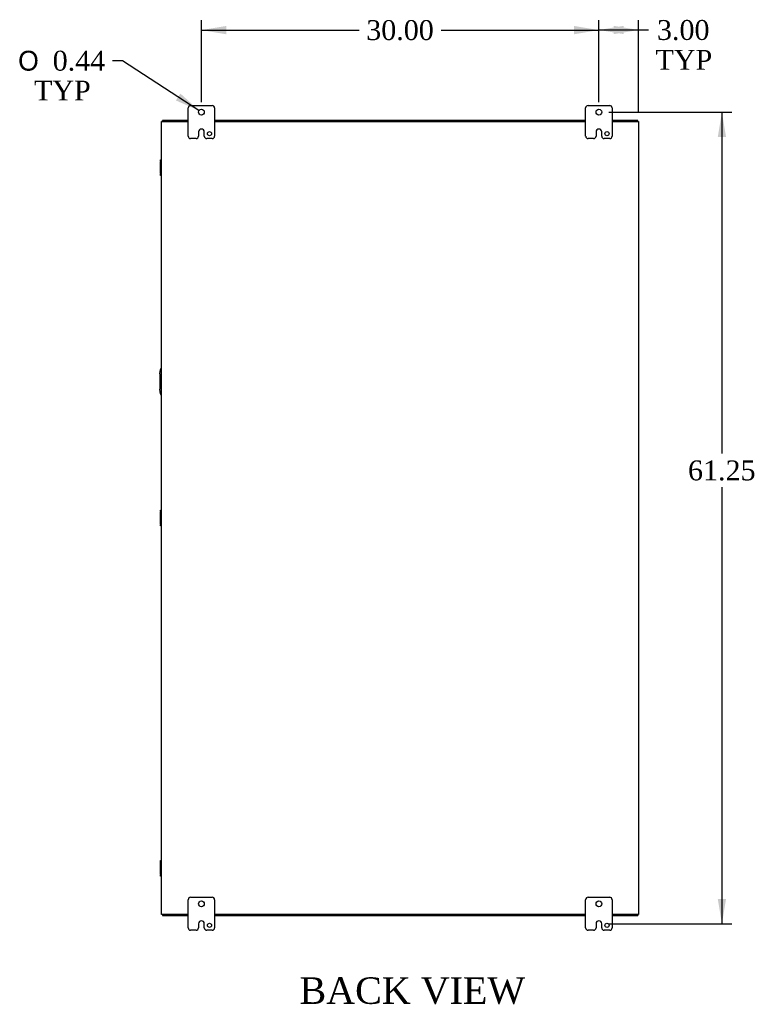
# Model space of a CAD drawing. Header units: inches. Extents: x 21 to 296, y 6 to 197.
# Tile 8 of 10: x 207 to 262, y 59 to 133. Entities that reach past the tile are written whole.
import ezdxf
from ezdxf.enums import TextEntityAlignment as Align

# ---------------------------------------------------------------- set-up
doc = ezdxf.new("R2010")
doc.units = ezdxf.units.IN
doc.header["$MEASUREMENT"] = 0
for name, color, linetype in [('COM40153-2', 7, 'CONTINUOUS'), ('COM42667', 7, 'CONTINUOUS'), ('COM48450', 7, 'CONTINUOUS'), ('COM70236-1', 7, 'CONTINUOUS'), ('DEFAULT', 7, 'CONTINUOUS'), ('FET07710', 7, 'CONTINUOUS')]:
    doc.layers.add(name, color=color, linetype=linetype)
doc.styles.add('SEACAD_SOLID_EDGE_ANSI1_SY', font='txt')
doc.styles.add('SEACAD_TIMES_NEW_ROMAN', font='times.ttf')

# ---------------------------------------------------------------- blocks, each defined once
blk = doc.blocks.new('GDIMGGROUP7')
at = {"layer": 'DEFAULT', "linetype": 'Continuous'}
for points in [[(222.121, 132.444), (220.246, 132.132), (222.121, 131.819)], [(248.371, 132.444), (248.371, 131.819), (250.246, 132.132)]]:
    blk.add_hatch(color=136, dxfattribs=at).paths.add_polyline_path(points)
at = {"layer": 'DEFAULT', "color": 136, "linetype": 'Continuous'}
for p, q in [((220.246, 126.692), (220.246, 132.882)), ((250.246, 126.692), (250.246, 132.882)), ((220.246, 132.132), (232.162, 132.132)), ((238.33, 132.132), (250.246, 132.132))]:
    blk.add_line(p, q, dxfattribs=at)
at = {"layer": 'DEFAULT', "color": 136, "linetype": 'Continuous', "style": 'SEACAD_TIMES_NEW_ROMAN'}
blk.add_text('30.00', height=1.5, dxfattribs=at).set_placement((232.687, 132.882), align=Align.TOP_LEFT)
blk = doc.blocks.new('GDIMGGROUP8')
at = {"layer": 'DEFAULT', "linetype": 'Continuous'}
for points in [[(252.121, 132.453), (250.246, 132.14), (252.121, 131.828)], [(251.371, 132.453), (251.371, 131.828), (253.246, 132.14)]]:
    blk.add_hatch(color=136, dxfattribs=at).paths.add_polyline_path(points)
at = {"layer": 'DEFAULT', "color": 136, "linetype": 'Continuous'}
for p, q in [((250.246, 126.692), (250.246, 132.89)), ((253.246, 125.995), (253.246, 132.89)), ((250.246, 132.14), (253.996, 132.14))]:
    blk.add_line(p, q, dxfattribs=at)
at = {"layer": 'DEFAULT', "color": 136, "linetype": 'Continuous', "style": 'SEACAD_TIMES_NEW_ROMAN'}
for s, p in [('3.00', (254.628, 132.89)), ('TYP', (254.521, 130.64))]:
    blk.add_text(s, height=1.5, dxfattribs=at).set_placement(p, align=Align.TOP_LEFT)
blk = doc.blocks.new('GDIMGGROUP22')
at = {"layer": 'DEFAULT', "linetype": 'Continuous'}
for points in [[(259.842, 124.067), (259.529, 125.942), (259.217, 124.067)], [(259.842, 66.567), (259.217, 66.567), (259.529, 64.692)]]:
    blk.add_hatch(color=136, dxfattribs=at).paths.add_polyline_path(points)
at = {"layer": 'DEFAULT', "color": 136, "linetype": 'Continuous'}
for p, q in [((250.996, 125.942), (260.279, 125.942)), ((259.529, 125.942), (259.529, 100.178)), ((259.529, 97.628), (259.529, 64.692)), ((250.997, 64.692), (260.279, 64.692))]:
    blk.add_line(p, q, dxfattribs=at)
at = {"layer": 'DEFAULT', "color": 136, "linetype": 'Continuous', "style": 'SEACAD_TIMES_NEW_ROMAN'}
blk.add_text('61.25', height=1.5, dxfattribs=at).set_placement((256.97, 99.653), align=Align.TOP_LEFT)
blk = doc.blocks.new('GDIMGGROUP23')
at = {"layer": 'DEFAULT', "linetype": 'Continuous'}
blk.add_hatch(color=136, dxfattribs=at).paths.add_polyline_path([(218.321, 126.822), (220.063, 126.062), (218.661, 127.346)])
at = {"layer": 'DEFAULT', "color": 136, "linetype": 'Continuous'}
for p, q in [((214.281, 129.821), (213.531, 129.821)), ((220.063, 126.062), (214.281, 129.821))]:
    blk.add_line(p, q, dxfattribs=at)
for s, style, p in [('O', 'SEACAD_SOLID_EDGE_ANSI1_SY', (206.415, 130.571)), ('0.44', 'SEACAD_TIMES_NEW_ROMAN', (209.025, 130.571)), ('TYP', 'SEACAD_TIMES_NEW_ROMAN', (207.614, 128.321))]:
    blk.add_text(s, height=1.5, dxfattribs=dict(at, style=style)).set_placement(p, align=Align.TOP_LEFT)

msp = doc.modelspace()

# ---------------------------------------------------------------- linework, layer by layer
at = {"layer": 'COM40153-2', "color": 7}
for p, q in [((217.121, 106.193), (217.15, 106.527)), ((217.121, 106.193), (217.121, 105.022)), ((217.15, 104.688), (217.121, 105.022))]:
    msp.add_line(p, q, dxfattribs=at)
for centre, start, end in [((217.275, 106.516), 103.30062, 175), ((217.275, 104.699), 185, 256.69938)]:
    msp.add_arc(centre, 0.125, start, end, dxfattribs=at)
at = {"layer": 'COM42667', "color": 7}
for p, q in [((217.15, 122.249), (217.15, 122.344)), ((217.15, 122.344), (217.246, 122.344)), ((217.15, 122.249), (217.15, 122.201)), ((217.246, 122.249), (217.15, 122.249)), ((217.15, 121.31), (217.15, 122.201)), ((217.15, 121.31), (217.15, 121.262)), ((217.15, 121.167), (217.15, 121.262)), ((217.15, 121.262), (217.246, 121.262)), ((217.246, 121.167), (217.15, 121.167)), ((217.15, 95.811), (217.15, 95.906)), ((217.15, 95.906), (217.246, 95.906)), ((217.15, 95.811), (217.15, 95.763)), ((217.246, 95.811), (217.15, 95.811)), ((217.15, 94.872), (217.15, 95.763)), ((217.15, 94.872), (217.15, 94.824)), ((217.15, 94.729), (217.15, 94.824)), ((217.15, 94.824), (217.246, 94.824)), ((217.246, 94.729), (217.15, 94.729)), ((217.15, 69.373), (217.15, 69.468)), ((217.15, 69.468), (217.246, 69.468)), ((217.15, 69.373), (217.15, 69.325)), ((217.246, 69.373), (217.15, 69.373)), ((217.15, 68.434), (217.15, 69.325)), ((217.15, 68.434), (217.15, 68.386)), ((217.15, 68.291), (217.15, 68.386)), ((217.15, 68.386), (217.246, 68.386)), ((217.246, 68.291), (217.15, 68.291))]:
    msp.add_line(p, q, dxfattribs=at)
at = {"layer": 'COM48450', "color": 7}
for p, q in [((217.246, 65.389), (217.246, 125.245)), ((217.246, 125.245), (217.354, 125.245)), ((217.354, 125.245), (219.246, 125.245)), ((221.246, 125.245), (249.246, 125.245)), ((251.246, 125.245), (253.138, 125.245)), ((253.138, 125.245), (253.246, 125.245)), ((253.246, 125.245), (253.246, 65.389)), ((217.354, 65.389), (217.246, 65.389)), ((219.246, 65.389), (217.354, 65.389)), ((249.246, 65.389), (221.246, 65.389)), ((253.138, 65.389), (251.246, 65.389)), ((253.246, 65.389), (253.138, 65.389))]:
    msp.add_line(p, q, dxfattribs=at)
at = {"layer": 'COM70236-1', "color": 7}
for p, q in [((219.246, 125.317), (217.318, 125.317)), ((217.318, 125.245), (217.318, 125.317)), ((249.246, 125.317), (221.246, 125.317)), ((253.174, 125.317), (251.246, 125.317)), ((253.174, 125.245), (253.174, 125.317)), ((217.318, 65.389), (217.318, 65.317)), ((217.318, 65.317), (219.246, 65.317)), ((221.246, 65.317), (249.246, 65.317)), ((251.246, 65.317), (253.174, 65.317)), ((253.174, 65.389), (253.174, 65.317))]:
    msp.add_line(p, q, dxfattribs=at)
at = {"layer": 'FET07710', "color": 7}
for p, q in [((219.434, 126.442), (221.059, 126.442)), ((249.434, 126.442), (251.059, 126.442)), ((219.246, 124.13), (219.246, 126.255)), ((221.246, 126.255), (221.246, 124.13)), ((249.246, 124.13), (249.246, 126.255)), ((251.246, 126.255), (251.246, 124.13)), ((220.028, 124.442), (220.028, 124.13)), ((220.247, 124.66), (220.246, 124.66)), ((220.465, 124.13), (220.465, 124.442)), ((250.028, 124.442), (250.028, 124.13)), ((250.247, 124.66), (250.246, 124.66)), ((250.465, 124.13), (250.465, 124.442)), ((219.841, 123.942), (219.434, 123.942)), ((221.059, 123.942), (220.652, 123.942)), ((249.841, 123.942), (249.434, 123.942)), ((251.059, 123.942), (250.652, 123.942)), ((219.246, 64.38), (219.246, 66.505)), ((219.434, 66.692), (221.059, 66.692)), ((221.246, 66.505), (221.246, 64.38)), ((249.246, 64.38), (249.246, 66.505)), ((249.434, 66.692), (251.059, 66.692)), ((251.246, 66.505), (251.246, 64.38)), ((220.028, 64.692), (220.028, 64.38)), ((220.247, 64.91), (220.246, 64.91)), ((220.465, 64.38), (220.465, 64.692)), ((250.028, 64.692), (250.028, 64.38)), ((250.247, 64.91), (250.246, 64.91)), ((250.465, 64.38), (250.465, 64.692)), ((219.841, 64.192), (219.434, 64.192)), ((221.059, 64.192), (220.652, 64.192)), ((249.841, 64.192), (249.434, 64.192)), ((251.059, 64.192), (250.652, 64.192))]:
    msp.add_line(p, q, dxfattribs=at)
for centre, radius in [((220.246, 125.942), 0.219), ((250.246, 125.942), 0.219), ((220.856, 124.317), 0.156), ((250.856, 124.317), 0.156), ((220.246, 66.192), 0.219), ((250.246, 66.192), 0.219), ((220.856, 64.567), 0.156), ((250.856, 64.567), 0.156)]:
    msp.add_circle(centre, radius, dxfattribs=at)
for centre, radius, start, end in [((219.434, 126.255), 0.187, 90, 180), ((221.059, 126.255), 0.187, 0, 90), ((249.434, 126.255), 0.188, 90, 180), ((251.059, 126.255), 0.187, 0, 90), ((219.434, 124.13), 0.187, 180, 270), ((219.841, 124.13), 0.187, 270, 0), ((220.246, 124.442), 0.218, 90, 180), ((220.247, 124.442), 0.218, 0, 90), ((220.652, 124.13), 0.188, 180, 270), ((221.059, 124.13), 0.187, 270, 0), ((249.434, 124.13), 0.187, 180, 270), ((249.841, 124.13), 0.187, 270, 0), ((250.246, 124.442), 0.218, 90, 180), ((250.247, 124.442), 0.218, 0, 90), ((250.652, 124.13), 0.188, 180, 270), ((251.059, 124.13), 0.188, 270, 0), ((219.434, 66.505), 0.188, 90, 180), ((221.059, 66.505), 0.187, 0, 90), ((249.434, 66.505), 0.188, 90, 180), ((251.059, 66.505), 0.188, 0, 90), ((220.246, 64.692), 0.218, 90, 180), ((220.247, 64.692), 0.218, 0, 90), ((250.246, 64.692), 0.218, 90, 180), ((250.247, 64.692), 0.218, 0, 90), ((219.434, 64.38), 0.187, 180, 270), ((219.841, 64.38), 0.188, 270, 0), ((220.652, 64.38), 0.188, 180, 270), ((221.059, 64.38), 0.188, 270, 0), ((249.434, 64.38), 0.188, 180, 270), ((249.841, 64.38), 0.188, 270, 0), ((250.652, 64.38), 0.188, 180, 270), ((251.059, 64.38), 0.188, 270, 0)]:
    msp.add_arc(centre, radius, start, end, dxfattribs=at)

# ---------------------------------------------------------------- block references
at = {"layer": 'DEFAULT', "color": 7}
for name in ['GDIMGGROUP7', 'GDIMGGROUP8', 'GDIMGGROUP23', 'GDIMGGROUP22']:
    msp.add_blockref(name, (0, 0), dxfattribs=at)

# ---------------------------------------------------------------- texts
at = {"layer": 'DEFAULT', "color": 7, "style": 'SEACAD_TIMES_NEW_ROMAN'}
msp.add_text('BACK VIEW', height=2, dxfattribs=at).set_placement((227.651, 60.644), align=Align.TOP_LEFT)

doc.saveas('drawing.dxf')
